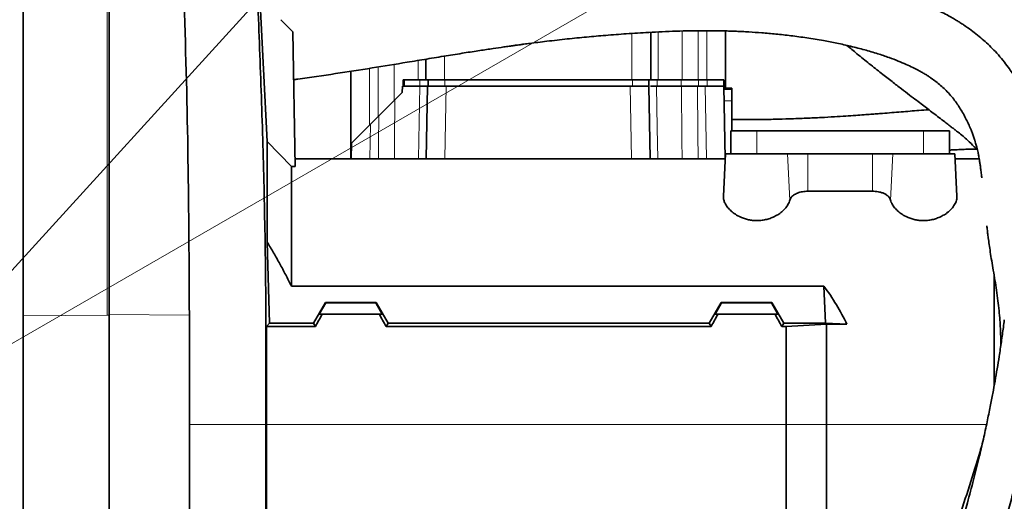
# Model space of a CAD drawing. Header units: millimetres. Extents: x 0 to 14900, y 0 to 10500.
# Tile 44 of 56: x 11060 to 11533, y 6340 to 6571. Entities that reach past the tile are written whole.
import ezdxf

# ---------------------------------------------------------------- set-up
doc = ezdxf.new("R2010")
doc.units = ezdxf.units.MM
doc.header["$LTSCALE"] = 25
doc.styles.add('SLDTEXTSTYLE0', font='TXT', dxfattribs={"width": 0.605})
doc.dimstyles.new('SLDDIMSTYLE2', dxfattribs={"dimtxt": 87.5, "dimasz": 87.5, "dimexe": 0, "dimexo": 0.0625, "dimgap": 21.875, "dimtad": 1, "dimdec": 1, "dimrnd": 1e-09, "dimzin": 12, "dimdsep": 46, "dimtxsty": 'SLDTEXTSTYLE0', "dimsah": 1, "dimcen": 0, "dimadec": 0, "dimazin": 3, "dimtfac": 1, "dimtofl": 0, "dimtmove": 0, "dimatfit": 3, "dimfxl": 1, "dimfrac": 2, "dimtolj": 1, "dimtzin": 12, "dimarcsym": 0})
doc.dimstyles.new('SLDDIMSTYLE3', dxfattribs={"dimtxt": 87.5, "dimasz": 87.5, "dimexe": 0, "dimexo": 0.0625, "dimgap": 21.875, "dimtad": 1, "dimdec": 4, "dimlfac": 25, "dimzin": 12, "dimdsep": 46, "dimtxsty": 'SLDTEXTSTYLE0', "dimsah": 1, "dimcen": 0.09, "dimadec": 1, "dimazin": 3, "dimtfac": 1, "dimtofl": 0, "dimtmove": 0, "dimatfit": 3, "dimfxl": 1, "dimfrac": 2, "dimtolj": 1, "dimtzin": 12, "dimarcsym": 0})

# ---------------------------------------------------------------- blocks, each defined once
blk = doc.blocks.new('_D_6')
at = {"color": 7, "linetype": 'Continuous', "lineweight": 0}
for q in [(12310.03, 7139.35), (10988.91, 6376.6)]:
    blk.add_line((11818.56, 6855.6), q, dxfattribs=at)
at = {"color": 7, "linetype": 'Continuous', "lineweight": 18}
blk.add_solid([(11818.56, 6855.6), (11900.59, 6888.53), (11888.09, 6910.18)], dxfattribs=at)
at = {"color": 7, "linetype": 'Continuous', "lineweight": 18, "insert": (12004.87, 7093.32), "char_height": 87.5, "attachment_point": 1, "rotation": 30, "style": 'SLDTEXTSTYLE0'}
blk.add_mtext('R958', dxfattribs=at)
blk = doc.blocks.new('_D_7')
at = {"color": 7, "linetype": 'Continuous', "lineweight": 0}
blk.add_line((12868.9, 8443.5), (10988.91, 6376.6), dxfattribs=at)
at = {"color": 7, "linetype": 'Continuous', "lineweight": 18}
blk.add_solid([(12868.9, 8443.5), (12800.77, 8387.18), (12819.27, 8370.36)], dxfattribs=at)
at = {"color": 7, "linetype": 'Continuous', "lineweight": 18, "insert": (11725.29, 7353.72), "char_height": 87.5, "attachment_point": 1, "rotation": 47.7114, "style": 'SLDTEXTSTYLE0'}
blk.add_mtext('R2794', dxfattribs=at)
blk = doc.blocks.new('_D_8')
at = {"color": 7, "linetype": 'Continuous', "lineweight": 0}
for p, q in [((8188.12, 6870.46), (7939.56, 6914.28)), ((12320.13, 6376.6), (14085.3, 6376.6))]:
    blk.add_line(p, q, dxfattribs=at)
at = {"color": 7, "linetype": 'Continuous', "lineweight": 18}
blk.add_arc((10988.91, 6376.6), 3058.9, 0, 170, dxfattribs=at)
for points in [[(7976.49, 6907.77), (8005.19, 6991.37), (7980.63, 6996.06)], [(14047.8, 6376.6), (14059.05, 6464.27), (14034.05, 6463.91)]]:
    blk.add_solid(points, dxfattribs=at)
at = {"color": 7, "linetype": 'Continuous', "lineweight": 18, "insert": (11141.49, 9547.06), "char_height": 87.5, "attachment_point": 1, "rotation": 355, "style": 'SLDTEXTSTYLE0'}
blk.add_mtext('170°', dxfattribs=at)
blk = doc.blocks.new('_D_9')
at = {"color": 7, "linetype": 'Continuous', "lineweight": 0}
for p, q in [((12320.13, 6376.6), (14085.33, 6376.6)), ((8188.12, 5882.75), (7939.53, 5838.91))]:
    blk.add_line(p, q, dxfattribs=at)
at = {"color": 7, "linetype": 'Continuous', "lineweight": 18}
blk.add_arc((10988.91, 6376.6), 3058.92, 190, 0, dxfattribs=at)
for points in [[(14047.83, 6376.6), (14034.08, 6289.29), (14059.08, 6288.93)], [(7976.46, 5845.42), (7980.6, 5757.13), (8005.16, 5761.83)]]:
    blk.add_solid(points, dxfattribs=at)
at = {"color": 7, "linetype": 'Continuous', "lineweight": 18, "insert": (11121.83, 3430.85), "char_height": 87.5, "attachment_point": 1, "rotation": 5, "style": 'SLDTEXTSTYLE0'}
blk.add_mtext('170°', dxfattribs=at)

msp = doc.modelspace()

# ---------------------------------------------------------------- linework, layer by layer
at = {"color": 8, "linetype": 'Continuous', "lineweight": 18}
for p, q in [((11101.9095722, 6689.5229613), (11101.9095722, 6429.0427175)), ((11353.9095722, 6564.409749), (11353.9095722, 6542.1007518)), ((11366.5095722, 6542.1007518), (11366.5095722, 6565.1385952)), ((11378.0633139, 6565.5618564), (11378.0633139, 6542.1007518)), ((11385.747063, 6542.1007518), (11385.747063, 6565.6994637)), ((11389.9095722, 6565.71862), (11389.9095722, 6542.1007518)), ((11263.9095722, 6553.5112072), (11263.9095722, 6542.1007518)), ((11227.9095722, 6547.6433591), (11227.9095722, 6520.350184)), ((11232.0720813, 6548.3118494), (11232.0720813, 6524.5126932)), ((11239.7558304, 6532.1964423), (11239.7558304, 6549.5598399)), ((11251.3095722, 6551.4472697), (11251.3095722, 6542.1007518)), ((11244.6583633, 6539.1007518), (11244.6583633, 6542.1007518)), ((11252.1466392, 6539.1007518), (11252.1466392, 6542.1007518)), ((11264.7111344, 6539.1007518), (11264.1002072, 6504.1007518)), ((11264.1066392, 6539.1007518), (11264.1066392, 6542.1007518)), ((11353.7189372, 6504.1007518), (11353.1080099, 6539.1007518)), ((11354.1066392, 6539.1007518), (11354.1066392, 6542.1007518)), ((11366.0666392, 6539.1007518), (11366.0666392, 6542.1007518)), ((11377.492006, 6539.1007518), (11377.492006, 6542.1007518)), ((11385.94413, 6539.1007518), (11385.94413, 6542.1007518)), ((11389.7189372, 6504.1007518), (11389.1080099, 6539.1007518)), ((11390.1066392, 6539.1007518), (11390.1066392, 6542.1007518)), ((11401.9095722, 6537.5053849), (11398.1344864, 6537.5053849)), ((11401.9095722, 6532.1084736), (11398.2286898, 6532.1084736)), ((11228.3922675, 6520.8328794), (11228.1002071, 6504.1007518)), ((11413.9095722, 6506.6007518), (11413.9095722, 6517.6007518)), ((11493.9095722, 6506.6007518), (11493.9095722, 6517.6007518)), ((11429.7513237, 6484.3059716), (11428.6065106, 6506.6007518)), ((11438.4044696, 6488.5922929), (11438.4044696, 6506.6007518)), ((11469.4146747, 6488.5922929), (11469.4146747, 6506.6007518)), ((11478.0678207, 6484.3059716), (11479.2126337, 6506.6007518)), ((11061.5683638, 6428.7424136), (11101.9095722, 6429.0427175)), ((11101.9095722, 6429.0427175), (11102.9095722, 6429.0501616)), ((11102.9095722, 6429.3046639), (11141.4140244, 6429.018033)), ((11178.3876205, 6376.6007518), (11178.151784, 6376.6007513)), ((11178.3876205, 6376.6007518), (11427.9095722, 6376.6007518)), ((11447.4095722, 6376.6007518), (11427.9095722, 6376.6007518)), ((11524.1900677, 6376.6007518), (11447.4095722, 6376.6007518))]:
    msp.add_line(p, q, dxfattribs=at)
at = {"color": 7, "linetype": 'Continuous', "lineweight": 35}
for p, q in [((11102.9095722, 6689.7849076), (11102.9095722, 6429.3046639)), ((11170.3302899, 6676.6005088), (11178.8012033, 6512.4947882)), ((11191.1535426, 6565.1271767), (11185.261044, 6571.0196753)), ((11191.1535426, 6565.1271767), (11192.2827917, 6500.4325395)), ((11362.9095722, 6564.960329), (11362.9095722, 6542.1007518)), ((11398.9095722, 6565.60545), (11398.9095722, 6538.1007518)), ((11254.9095722, 6552.0393366), (11254.9095722, 6542.1007518)), ((11218.9095722, 6546.2378994), (11218.9095722, 6504.1007518)), ((11243.7125051, 6539.1007518), (11243.6601399, 6536.1007518)), ((11243.7125051, 6539.1007518), (11252.0838626, 6539.1007518)), ((11244.1066392, 6539.1007518), (11244.1066392, 6542.1007518)), ((11244.6583633, 6542.1007518), (11244.1066392, 6542.1007518)), ((11252.1466392, 6542.1007518), (11244.6583633, 6542.1007518)), ((11256.1066392, 6542.1007518), (11252.1466392, 6542.1007518)), ((11255.1015779, 6504.1007518), (11255.7125051, 6539.1007518)), ((11255.7125051, 6539.1007518), (11264.7111344, 6539.1007518)), ((11256.1066392, 6539.1007518), (11256.1066392, 6542.1007518)), ((11264.1066392, 6542.1007518), (11256.1066392, 6542.1007518)), ((11354.1066392, 6542.1007518), (11264.1066392, 6542.1007518)), ((11264.7111344, 6539.1007518), (11353.1080099, 6539.1007518)), ((11353.1080099, 6539.1007518), (11357.5559685, 6539.1007518)), ((11362.1066392, 6542.1007518), (11354.1066392, 6542.1007518)), ((11362.1066392, 6539.1007518), (11357.5559685, 6539.1007518)), ((11362.1066392, 6539.1007518), (11362.1066392, 6542.1007518)), ((11366.0666392, 6542.1007518), (11362.1066392, 6542.1007518)), ((11362.1066392, 6539.1007518), (11362.7175664, 6504.1007518)), ((11365.7352817, 6539.1007518), (11377.6624303, 6539.1007518)), ((11377.492006, 6542.1007518), (11366.0666392, 6542.1007518)), ((11385.94413, 6542.1007518), (11377.492006, 6542.1007518)), ((11385.3692293, 6539.1007518), (11389.1080099, 6539.1007518)), ((11390.1066392, 6542.1007518), (11385.94413, 6542.1007518)), ((11389.1080099, 6539.1007518), (11393.5559685, 6539.1007518)), ((11398.1066392, 6542.1007518), (11390.1066392, 6542.1007518)), ((11398.1066392, 6539.1007518), (11393.5559685, 6539.1007518)), ((11398.1066392, 6539.1007518), (11398.1066392, 6542.1007518)), ((11398.1066392, 6539.1007518), (11398.7175664, 6504.1007518)), ((11243.6601399, 6536.1007518), (11240.099353, 6532.5399648)), ((11401.9095722, 6538.1007518), (11398.1240942, 6538.1007518)), ((11401.9095722, 6538.1007518), (11401.9095722, 6537.5053849)), ((11401.9095722, 6537.5053849), (11401.9095722, 6532.1084736)), ((11401.9095722, 6532.1084736), (11401.9095722, 6517.6007518)), ((11232.3322521, 6524.772864), (11228.3922675, 6520.8328794)), ((11219.2337762, 6511.6743881), (11228.3922675, 6520.8328794)), ((11401.4095722, 6506.6007518), (11401.4095722, 6517.6007518)), ((11413.9095722, 6517.6007518), (11401.4095722, 6517.6007518)), ((11493.9095722, 6517.6007518), (11413.9095722, 6517.6007518)), ((11506.4095722, 6517.6007518), (11493.9095722, 6517.6007518)), ((11506.4095722, 6506.6007518), (11506.4095722, 6517.6007518)), ((11178.8012033, 6512.4947882), (11178.8012033, 6464.1745785)), ((11178.8012033, 6512.4947882), (11190.4095722, 6500.4325395)), ((11219.1015779, 6504.1007518), (11219.2337762, 6511.6743881)), ((11397.8450158, 6486.2878067), (11398.9095722, 6506.6007518)), ((11398.9095722, 6506.6007518), (11428.6065106, 6506.6007518)), ((11428.6065106, 6506.6007518), (11438.4044696, 6506.6007518)), ((11438.4044696, 6506.6007518), (11469.4146747, 6506.6007518)), ((11469.4146747, 6506.6007518), (11479.2126337, 6506.6007518)), ((11479.2126337, 6506.6007518), (11508.9095722, 6506.6007518)), ((11509.9741285, 6486.2878067), (11508.9095722, 6506.6007518)), ((11190.4095722, 6443.0402397), (11190.4095722, 6500.4325395)), ((11192.2827917, 6500.4325395), (11190.4095722, 6500.4325395)), ((11398.7785527, 6504.1007518), (11192.2187628, 6504.1007518)), ((11520.662557, 6504.1007518), (11509.0405916, 6504.1007518)), ((11469.4146747, 6488.5922929), (11438.4044696, 6488.5922929)), ((11179.8167528, 6425.1496159), (11178.8012033, 6464.1745785)), ((11527.9095722, 6395.5727892), (11527.9095722, 6447.765517)), ((11446.1005599, 6443.0402397), (11190.4095722, 6443.0402397)), ((11446.8451131, 6425.1496159), (11446.1005599, 6443.0402397)), ((11201.0153351, 6425.1496159), (11206.7782522, 6435.1679507)), ((11203.8002762, 6429.6007518), (11206.8963761, 6434.9633541)), ((11206.8963761, 6434.9633541), (11206.7782522, 6435.1679507)), ((11231.0408921, 6435.1679507), (11206.7782522, 6435.1679507)), ((11230.9227682, 6434.9633541), (11206.8963761, 6434.9633541)), ((11231.0408921, 6435.1679507), (11230.9227682, 6434.9633541)), ((11230.9227682, 6434.9633541), (11234.0188681, 6429.6007518)), ((11236.8038093, 6425.1496159), (11231.0408921, 6435.1679507)), ((11391.0153351, 6425.1496159), (11396.7782522, 6435.1679507)), ((11396.8963761, 6434.9633541), (11393.8002762, 6429.6007518)), ((11396.7782522, 6435.1679507), (11396.8963761, 6434.9633541)), ((11421.0408921, 6435.1679507), (11396.7782522, 6435.1679507)), ((11420.9227682, 6434.9633541), (11396.8963761, 6434.9633541)), ((11420.9227682, 6434.9633541), (11421.0408921, 6435.1679507)), ((11424.0188681, 6429.6007518), (11420.9227682, 6434.9633541)), ((11426.8038093, 6425.1496159), (11421.0408921, 6435.1679507)), ((11203.8002762, 6429.6007518), (11205.259487, 6429.6007518)), ((11232.5596573, 6429.6007518), (11205.259487, 6429.6007518)), ((11232.5596573, 6429.6007518), (11234.0188681, 6429.6007518)), ((11395.259487, 6429.6007518), (11393.8002762, 6429.6007518)), ((11422.5596573, 6429.6007518), (11395.259487, 6429.6007518)), ((11424.0188681, 6429.6007518), (11422.5596573, 6429.6007518)), ((11102.9095722, 6429.3046639), (11102.9095722, 6191.2054955)), ((11178.3876205, 6423.5856064), (11179.8167528, 6425.1496159)), ((11179.8167528, 6425.1496159), (11201.0153351, 6425.1496159)), ((11201.9183164, 6423.5856064), (11201.0153351, 6425.1496159)), ((11235.9008279, 6423.5856064), (11236.8038093, 6425.1496159)), ((11391.0153351, 6425.1496159), (11236.8038093, 6425.1496159)), ((11391.9183164, 6423.5856064), (11391.0153351, 6425.1496159)), ((11425.9008279, 6423.5856064), (11426.8038093, 6425.1496159)), ((11446.8451131, 6425.1496159), (11426.8038093, 6425.1496159)), ((11427.9095722, 6423.5856064), (11447.4095722, 6424.6970993)), ((11446.8451131, 6425.1496159), (11457.1353477, 6424.6970993)), ((11447.4095722, 6376.6007518), (11447.4095722, 6424.6970993)), ((11447.4095722, 6424.6970993), (11457.1353477, 6424.6970993)), ((11178.3876205, 6423.5856064), (11178.3876205, 6376.6007518)), ((11178.3876205, 6423.5856064), (11201.9183164, 6423.5856064)), ((11391.9183164, 6423.5856064), (11235.9008279, 6423.5856064)), ((11427.9095722, 6423.5856064), (11425.9008279, 6423.5856064)), ((11427.9095722, 6376.6007518), (11427.9095722, 6423.5856064)), ((11178.3876205, 6376.6007518), (11178.3876205, 6329.6158973)), ((11427.9095722, 6329.6158973), (11427.9095722, 6376.6007518)), ((11447.4095722, 6328.5044044), (11447.4095722, 6376.6007518))]:
    msp.add_line(p, q, dxfattribs=at)
at = {"color": 8, "linetype": 'Continuous', "lineweight": 18, "flags": 128}
for points in [[(11251.4951358, 6504.1007518), (11251.6464964, 6513.0971633), (11252.0838626, 6539.1007518)], [(11365.7352817, 6539.1007518), (11366.071597, 6519.1043428), (11366.3240158, 6504.1007518)], [(11377.9679023, 6504.1007518), (11377.8895332, 6513.0971633), (11377.6624303, 6539.1007518)], [(11385.3692293, 6539.1007518), (11385.557679, 6516.1424975), (11385.6562792, 6504.1007518)], [(11240.099353, 6532.5399648), (11239.9247833, 6512.5435552), (11239.9150481, 6511.4271014), (11239.8512331, 6504.1007518)], [(11232.1628424, 6504.1007518), (11232.2228169, 6511.4271014), (11232.3322521, 6524.772864)]]:
    msp.add_lwpolyline(points, dxfattribs=at)
at = {"color": 7, "linetype": 'Continuous', "lineweight": 18}
for radius in [2794, 958]:
    msp.add_arc((10988.9095722, 6376.6007518), radius, 190, 170, dxfattribs=at)
at = {"color": 7, "linetype": 'Continuous', "lineweight": 35}
for centre, major_axis, ratio, start_param, end_param in [((11316.4125538, 6376.6007518), (151.9485831, 0), 0.8390996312, 0.3867994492, 0.5481322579), ((11166.3624841, 6376.6007518), (85.07475, 146.9493494), 0.0453552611, 5.0639744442, 5.1074921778), ((11271.4566602, 6376.6007518), (-85.07475, 146.9493494), 0.0453552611, 1.1756931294, 1.219210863), ((11356.3624841, 6376.6007518), (85.07475, 146.9493494), 0.0453552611, 5.0639744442, 5.1074921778), ((11461.4566602, 6376.6007518), (-85.07475, 146.9493494), 0.0453552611, 1.1756931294, 1.219210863)]:
    msp.add_ellipse(centre, major_axis=major_axis, ratio=ratio, start_param=start_param, end_param=end_param, dxfattribs=at)
for points, knots in [([(11141.4140244, 6429.018033), (11141.2794596, 6454.0045159), (11141.0103311, 6503.977246), (11139.2908588, 6572.3889049), (11137.3675027, 6621.9487767), (11136.4231684, 6652.6850187), (11135.9907048, 6671.1332016), (11135.1405628, 6683.4107305), (11134.7155857, 6689.5481405)], [0, 0, 0, 0, 0.2876477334, 0.5752927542, 0.787631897, 0.8584324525, 0.9292318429, 1, 1, 1, 1]), ([(11061.5780631, 6689.2227296), (11061.5186211, 6682.8913544), (11061.3997297, 6670.227831), (11061.664281, 6644.904642), (11061.499957, 6600.5894868), (11061.6005987, 6526.4263058), (11061.5803037, 6464.9247576), (11061.5683638, 6428.7424136)], [0, 0, 0, 0, 0.0729156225, 0.145840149, 0.2916788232, 0.5832833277, 1, 1, 1, 1]), ([(11178.151784, 6376.6007513), (11178.1517511, 6379.52284), (11178.151685, 6385.3768981), (11178.1520204, 6395.2226303), (11178.1506645, 6406.1179546), (11178.1580556, 6421.892599), (11178.0783207, 6448.9164187), (11177.4223061, 6487.6690035), (11176.0548204, 6533.9170466), (11174.2976412, 6580.1843643), (11172.7988784, 6614.9643231), (11171.833767, 6636.3290932), (11171.47285, 6644.2350091), (11171.1890801, 6650.3562863), (11170.9240985, 6656.3511399), (11170.6907704, 6661.9210226), (11170.4979166, 6666.8216558), (11170.3528725, 6670.8246544), (11170.2558654, 6673.8873526), (11170.2108347, 6675.846454), (11170.2165499, 6676.7078753), (11170.2824289, 6676.5361823), (11170.312355, 6676.6013959), (11170.329414, 6676.6005521), (11170.3302899, 6676.6005088)], [0, 0, 0, 0, 0.0249534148, 0.0499912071, 0.0843796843, 0.118988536, 0.1887376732, 0.326186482, 0.4636586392, 0.6011043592, 0.7385543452, 0.7738600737, 0.7915129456, 0.8091668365, 0.8280870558, 0.8475544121, 0.8664747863, 0.8859436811, 0.904854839, 0.9243150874, 0.9424734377, 0.9609579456, 0.9979953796, 1, 1, 1, 1]), ([(11546.9519728, 6521.5900594), (11546.8910905, 6521.811468), (11546.6654198, 6522.6321571), (11546.2230574, 6524.145848), (11545.6248959, 6526.0873549), (11544.9205103, 6528.213876), (11544.1741694, 6530.2953498), (11543.3681807, 6532.3603606), (11542.5335967, 6534.3459182), (11541.5652806, 6536.479356), (11540.2875458, 6539.0612593), (11538.73792, 6541.8824039), (11536.9674953, 6544.7682732), (11535.0020647, 6547.6755774), (11532.6882622, 6550.7674873), (11529.9453596, 6554.0361787), (11527.0718408, 6557.1005079), (11524.2459073, 6559.8331385), (11521.3799125, 6562.3709609), (11518.3937654, 6564.7899516), (11515.6015185, 6566.8559466), (11513.2846117, 6568.4491725), (11511.45962, 6569.6391952), (11509.6610786, 6570.7583593), (11507.6105606, 6571.9707176), (11505.0923238, 6573.368267), (11502.0520103, 6574.9315404), (11497.9627085, 6576.8624425), (11492.5649085, 6579.1431271), (11485.5421819, 6581.7254748), (11477.2894855, 6584.3404826), (11468.2548533, 6586.7864108), (11459.0161409, 6588.9169268), (11450.5348487, 6590.5798167), (11442.9314935, 6591.851761), (11436.1828937, 6592.8181198), (11429.8189299, 6593.580645), (11425.0442759, 6594.0786198), (11422.3698639, 6594.2963592), (11421.7095722, 6594.3501174)], [0, 0, 0, 0, 0.0058005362, 0.0215006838, 0.0394489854, 0.0563361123, 0.0767277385, 0.0933030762, 0.1092275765, 0.1279068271, 0.149357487, 0.178074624, 0.204021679, 0.2275035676, 0.2579501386, 0.2909261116, 0.3222139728, 0.3498065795, 0.3760515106, 0.4042035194, 0.4303270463, 0.4472949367, 0.4611413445, 0.474146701, 0.4902603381, 0.5095578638, 0.5320467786, 0.5577273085, 0.5966777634, 0.6411971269, 0.6912850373, 0.7456330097, 0.7978001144, 0.8466818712, 0.8858836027, 0.9226776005, 0.9571624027, 0.9894237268, 1, 1, 1, 1]), ([(11191.5541281, 6542.1776518), (11192.1850305, 6542.2636477), (11198.8819796, 6543.1764843), (11211.4124255, 6545.0479415), (11228.9256302, 6547.7805476), (11243.5284974, 6550.1650192), (11255.3757681, 6552.117469), (11264.5181782, 6553.6156342), (11273.016187, 6554.9813393), (11280.539692, 6556.1543449), (11286.84922, 6557.1058326), (11291.5496009, 6557.7914394), (11294.8772434, 6558.2642873), (11297.0644031, 6558.569608), (11298.7887342, 6558.8067485), (11300.3979971, 6559.0253727), (11302.3991035, 6559.2935868), (11305.2379764, 6559.6662594), (11308.9086292, 6560.1333044), (11314.890226, 6560.8638708), (11322.7177121, 6561.7487528), (11332.1323746, 6562.6942393), (11341.603534, 6563.530316), (11351.5591255, 6564.2882337), (11360.582621, 6564.8556182), (11368.5421419, 6565.2510597), (11375.2237588, 6565.5071542), (11381.760355, 6565.6707499), (11387.6638495, 6565.7342817), (11392.4918973, 6565.7219325), (11396.1537714, 6565.6709167), (11398.6379964, 6565.6145855), (11400.4364218, 6565.5640063), (11402.1285783, 6565.5092239), (11404.2863609, 6565.4273621), (11406.9717176, 6565.3062063), (11411.0312798, 6565.0871215), (11416.4614255, 6564.7154422), (11423.2338707, 6564.1146511), (11430.4725545, 6563.3098745), (11438.1212247, 6562.2685534), (11445.4620881, 6561.0637386), (11452.459009, 6559.717537), (11459.0746049, 6558.2519293), (11465.6195623, 6556.5758883), (11471.7535515, 6554.7623489), (11477.1122537, 6552.9526018), (11481.6584375, 6551.2253657), (11485.4603032, 6549.6203174), (11488.6392896, 6548.1373637), (11491.2368139, 6546.8075335), (11493.2981798, 6545.6598763), (11494.9228731, 6544.6905991), (11496.3352774, 6543.7986382), (11497.9781784, 6542.6994178), (11499.9731069, 6541.2469946), (11502.1836554, 6539.4442452), (11504.3694685, 6537.4266475), (11506.4664477, 6535.2191293), (11508.3912071, 6532.8976592), (11510.1029874, 6530.5535319), (11511.645606, 6528.1899349), (11513.0808105, 6525.7451207), (11514.4089729, 6523.2225276), (11515.3709459, 6521.2060243), (11516.0675693, 6519.6468908), (11516.6301459, 6518.3264175), (11517.282764, 6516.6991442), (11517.9400611, 6514.9141708), (11518.5042008, 6513.2169663), (11519.0151402, 6511.5280823), (11519.5463604, 6509.5715959), (11520.0316138, 6507.4680753), (11520.3821494, 6505.6986912), (11520.6432798, 6504.2409009), (11520.884089, 6502.7719532), (11521.1436026, 6501.0252427), (11521.4162482, 6498.9846949), (11521.668152, 6496.9378898), (11521.8234527, 6495.5611501), (11521.8871756, 6494.9962474)], [0, 0, 0, 0, 0.0040398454, 0.0428824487, 0.0804493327, 0.1167074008, 0.137072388, 0.1569844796, 0.1758374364, 0.1921007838, 0.2057310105, 0.2167575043, 0.2226204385, 0.2273650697, 0.2309958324, 0.2338603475, 0.2378954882, 0.2440992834, 0.2524609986, 0.2619761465, 0.2833954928, 0.3039887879, 0.3242202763, 0.3463440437, 0.3707161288, 0.3854001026, 0.4008218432, 0.4167743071, 0.4307723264, 0.4421003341, 0.4507377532, 0.4566663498, 0.4597334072, 0.4635983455, 0.4687253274, 0.475119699, 0.4827882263, 0.4978580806, 0.5143931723, 0.5323828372, 0.5518827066, 0.5729783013, 0.5907350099, 0.609508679, 0.6292157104, 0.6482189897, 0.6653676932, 0.6798636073, 0.6926726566, 0.7038372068, 0.7134005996, 0.7214024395, 0.7278760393, 0.7333754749, 0.7400720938, 0.7512081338, 0.7639623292, 0.7771448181, 0.791607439, 0.8072505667, 0.8217868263, 0.8347098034, 0.8488164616, 0.8631444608, 0.8752919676, 0.8809390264, 0.8879322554, 0.8966908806, 0.9071443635, 0.9165277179, 0.9234484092, 0.9336382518, 0.9462427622, 0.9548913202, 0.9604412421, 0.9668961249, 0.9744260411, 0.9830331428, 0.9930381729, 1, 1, 1, 1]), ([(11457.1364905, 6558.6457839), (11458.7472268, 6557.3076446), (11462.4463594, 6554.234544), (11467.9740239, 6549.7596869), (11473.6067615, 6545.2865373), (11478.7264773, 6541.3000627), (11483.2261517, 6537.8487444), (11487.1239735, 6534.8840996), (11490.492428, 6532.3288196), (11493.4030111, 6530.1162491), (11496.0664833, 6528.0786983), (11498.6939531, 6526.0615693), (11501.4124067, 6523.9739948), (11503.8901982, 6522.0733523), (11505.997729, 6520.4564494), (11507.6613255, 6519.1773881), (11509.1482506, 6518.0228422), (11511.7551734, 6515.96291), (11514.9246697, 6513.2593838), (11517.8660956, 6510.4502429), (11519.2957303, 6508.9338813), (11519.7993689, 6508.39969)], [0, 0, 0, 0, 0.0483165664, 0.1109612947, 0.1746599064, 0.2351677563, 0.2914277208, 0.3432541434, 0.3904074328, 0.4338478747, 0.473731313, 0.5180797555, 0.56707277, 0.6187601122, 0.6556155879, 0.6884628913, 0.7171707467, 0.7468728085, 0.8568543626, 0.9495719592, 1, 1, 1, 1]), ([(11252.0838626, 6539.1007518), (11252.8769579, 6539.1007518), (11254.4631497, 6539.1007518), (11255.555311, 6539.1007518), (11255.6692954, 6539.1007518), (11255.7125051, 6539.1007518)], [0, 0, 0, 0, 0.3830644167, 0.7661294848, 1, 1, 1, 1]), ([(11362.7690571, 6539.1007518), (11363.2157879, 6539.1007518), (11363.9603757, 6539.1007518), (11365.228139, 6539.1007518), (11365.7352817, 6539.1007518)], [0, 0, 0, 0, 0.5999705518, 1, 1, 1, 1]), ([(11377.6624303, 6539.1007518), (11378.4634692, 6539.1007518), (11380.0655483, 6539.1007518), (11382.8863418, 6539.1007518), (11384.6867304, 6539.1007518), (11385.3692293, 6539.1007518)], [0, 0, 0, 0, 0.3830644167, 0.7661294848, 1, 1, 1, 1]), ([(11232.3322521, 6524.772864), (11233.1083736, 6525.5489855), (11234.6839391, 6527.1245509), (11236.7917571, 6529.232369), (11238.6408872, 6531.0814991), (11239.6083774, 6532.0489893), (11240.099353, 6532.5399648)], [0, 0, 0, 0, 0.2798299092, 0.5680686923, 0.7808063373, 1, 1, 1, 1]), ([(11496.4699531, 6527.7678744), (11496.4090593, 6527.7636381), (11494.9072915, 6527.6591631), (11491.9096439, 6527.4241223), (11487.5483862, 6527.0797161), (11483.1985765, 6526.727534), (11478.7655825, 6526.3695993), (11474.8353583, 6526.0560827), (11471.4633189, 6525.7924591), (11468.5333827, 6525.5676812), (11465.1811182, 6525.3169072), (11461.1833856, 6525.028679), (11456.4612932, 6524.7059352), (11450.9656022, 6524.3579849), (11444.6403247, 6523.9991383), (11437.4221252, 6523.6498392), (11430.0040106, 6523.3675318), (11422.5291767, 6523.1626713), (11415.1141902, 6523.0419391), (11408.1518665, 6522.9960748), (11403.6969955, 6523.0449687), (11401.9099957, 6523.0645817)], [0, 0, 0, 0, 0.002898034, 0.0714715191, 0.1329062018, 0.1921506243, 0.2500244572, 0.3065457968, 0.3389067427, 0.3714085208, 0.4092115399, 0.4533372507, 0.5035386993, 0.5595930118, 0.62135235, 0.6888209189, 0.762267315, 0.8216816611, 0.8853508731, 0.954010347, 1, 1, 1, 1]), ([(11506.4095722, 6508.3703941), (11506.7467365, 6508.3908935), (11508.3100997, 6508.4859454), (11510.9499376, 6508.6184054), (11514.3044748, 6508.7537848), (11517.1269605, 6508.8316666), (11518.7474149, 6508.8381911), (11519.3779272, 6508.8407298)], [0, 0, 0, 0, 0.0687184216, 0.3186334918, 0.5741152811, 0.8342899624, 1, 1, 1, 1]), ([(11429.7513237, 6484.3059716), (11429.4964293, 6483.5971577), (11428.9997726, 6482.2160477), (11427.4646001, 6480.1742883), (11425.5967961, 6478.4329622), (11423.4696174, 6477.0050606), (11421.3816504, 6475.9659923), (11419.2007815, 6475.2045533), (11417.013622, 6474.7061875), (11414.7142346, 6474.473138), (11412.4600998, 6474.5111612), (11410.3342582, 6474.8020287), (11407.6666827, 6475.4547645), (11404.9639494, 6476.6141835), (11402.4983367, 6478.2265522), (11400.6975624, 6479.8283417), (11399.3118482, 6481.525749), (11398.3953666, 6483.1995021), (11397.87823, 6484.8018404), (11397.8560867, 6485.7925085), (11397.8450158, 6486.2878067)], [0, 0, 0, 0, 0.07419087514, 0.14455946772, 0.21487635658, 0.26774437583, 0.32055686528, 0.36355339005, 0.40651344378, 0.44973442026, 0.49294648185, 0.53180386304, 0.57068259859, 0.65217623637, 0.71187745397, 0.77163796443, 0.83217730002, 0.89272938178, 0.94636857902, 1, 1, 1, 1]), ([(11438.4044696, 6488.5922929), (11437.5087292, 6488.5486906), (11435.7186131, 6488.4615525), (11433.3125785, 6487.7825168), (11431.3588956, 6486.7343461), (11430.190273, 6485.5155135), (11429.8727948, 6484.64069), (11429.7513237, 6484.3059716)], [0, 0, 0, 0, 0.20334260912, 0.40637540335, 0.61823070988, 0.85393028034, 1, 1, 1, 1]), ([(11478.0678207, 6484.3059716), (11477.9296941, 6484.6796096), (11477.6618263, 6485.4042033), (11476.7980549, 6486.3725818), (11475.6918868, 6487.1695476), (11474.3491369, 6487.789593), (11472.5299799, 6488.3418222), (11470.7882392, 6488.5765262), (11469.6120188, 6488.5900277), (11469.4146747, 6488.5922929)], [0, 0, 0, 0, 0.1628204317, 0.3157565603, 0.4685228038, 0.6003102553, 0.7319803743, 0.9550321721, 1, 1, 1, 1]), ([(11509.9741285, 6486.2878067), (11509.9414519, 6485.6150527), (11509.8760904, 6484.2693744), (11508.9515752, 6482.1968276), (11507.4742357, 6480.175127), (11505.594916, 6478.4327986), (11503.470062, 6477.0050993), (11501.3815557, 6475.965984), (11499.2008046, 6475.2045554), (11497.0136158, 6474.706187), (11494.714236, 6474.4731382), (11492.4601005, 6474.5111611), (11490.3342546, 6474.8020291), (11487.6667029, 6475.4547624), (11484.9637986, 6476.614199), (11482.4987277, 6478.226512), (11480.6960807, 6479.828494), (11479.3174622, 6481.5251719), (11478.4680773, 6483.0366807), (11478.1771496, 6483.9592684), (11478.0678207, 6484.3059716)], [0, 0, 0, 0, 0.0724825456, 0.144983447, 0.2153539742, 0.2856727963, 0.3385422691, 0.3913562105, 0.4343539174, 0.4773151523, 0.520537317, 0.5637505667, 0.6026090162, 0.6414888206, 0.722984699, 0.7826875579, 0.8424497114, 0.9029907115, 0.963544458, 1, 1, 1, 1]), ([(11524.3023431, 6471.9302193), (11524.338851, 6471.6026872), (11524.46359, 6470.4835838), (11524.6931004, 6468.5688964), (11525.0253153, 6465.9194482), (11525.4386055, 6462.8917229), (11525.9883462, 6459.2557043), (11526.6560788, 6455.1454671), (11527.4205714, 6450.6191211), (11528.2119549, 6445.9082871), (11528.9892327, 6441.0212494), (11529.671722, 6436.2029336), (11530.2045397, 6431.4585765), (11530.5727401, 6426.9526183), (11530.8191546, 6422.7940652), (11530.9843496, 6418.7865565), (11531.0249275, 6416.0912111), (11531.0462777, 6414.6730531)], [0, 0, 0, 0, 0.0220744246, 0.0754233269, 0.1240504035, 0.1896314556, 0.2630283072, 0.3435352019, 0.43052578, 0.5201718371, 0.6028300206, 0.6882892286, 0.7657865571, 0.8346970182, 0.8927091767, 0.9435488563, 1, 1, 1, 1]), ([(11178.8012033, 6464.1745785), (11179.8288336, 6462.449498), (11181.8844609, 6458.9987214), (11184.8428475, 6453.7465338), (11187.7078073, 6448.4375773), (11189.5088233, 6444.8396729), (11190.4095722, 6443.0402397)], [0, 0, 0, 0, 0.2497401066, 0.499569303, 0.749717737, 1, 1, 1, 1]), ([(11061.5683638, 6428.7424136), (11061.573509, 6424.6192037), (11061.5838248, 6416.3524577), (11061.5981841, 6403.6570541), (11061.6103536, 6390.7821407), (11061.6277048, 6377.0448445), (11061.6432538, 6362.4988297), (11061.6582268, 6347.2163931), (11061.6767598, 6331.9778796), (11061.6894338, 6317.0948976), (11061.7056112, 6302.6898577), (11061.7196339, 6288.8714472), (11061.730909, 6275.5288798), (11061.7457563, 6262.9439124), (11061.7548456, 6251.2136443), (11061.7661738, 6240.4166621), (11061.7764167, 6230.4736797), (11061.7827847, 6221.6054564), (11061.7928289, 6213.8725858), (11061.7975597, 6207.3140246), (11061.8035087, 6201.8946003), (11061.809276, 6197.7331969), (11061.8104077, 6194.9054211), (11061.8150417, 6193.3526243), (11061.8152661, 6193.3220481), (11061.8153606, 6193.309167)], [0, 0, 0, 0, 0.0376146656, 0.07541476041, 0.11340306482, 0.15158238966, 0.19630681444, 0.24134407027, 0.28686579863, 0.33305121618, 0.37777476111, 0.42281109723, 0.46833189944, 0.51451628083, 0.55924078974, 0.60427810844, 0.64979990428, 0.69598537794, 0.74070982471, 0.78574709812, 0.83126884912, 0.87745423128, 0.92217842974, 0.96721541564, 1, 1, 1, 1]), ([(11141.4877269, 6376.6007511), (11141.4824724, 6381.1049887), (11141.4714706, 6390.5359489), (11141.4491187, 6404.020966), (11141.4306821, 6417.0237202), (11141.4195854, 6425.0138729), (11141.4140244, 6429.018033)], [0, 0, 0, 0, 0.2542253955, 0.5322964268, 0.765616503, 1, 1, 1, 1]), ([(11532.6876284, 6426.8457517), (11532.5411027, 6425.6374302), (11532.1264522, 6422.218024), (11531.3091891, 6416.3377478), (11530.3133995, 6409.6973754), (11529.290149, 6403.3894494), (11528.2690511, 6397.46418), (11527.1627906, 6391.3978132), (11525.9064613, 6384.8714973), (11524.4150323, 6377.5513272), (11522.61398, 6369.2396255), (11520.4618046, 6359.9433428), (11517.9125545, 6349.6917962), (11515.2010704, 6339.5738589), (11512.3712145, 6329.7886214), (11510.1596118, 6322.495832), (11508.7471288, 6318.2519717), (11508.3465936, 6317.0485479)], [0, 0, 0, 0, 0.03723475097, 0.10536992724, 0.17234863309, 0.22735957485, 0.28167901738, 0.33533339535, 0.39204142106, 0.45700974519, 0.53036415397, 0.61220270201, 0.70261603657, 0.80166468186, 0.88163064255, 0.96643421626, 1, 1, 1, 1]), ([(11520.530357, 6295.2213975), (11521.8574345, 6298.404315), (11524.3324674, 6304.3405363), (11527.7086125, 6313.2852597), (11530.653081, 6321.9305396), (11533.3040788, 6330.6988629), (11535.8175926, 6339.5309021), (11538.1350972, 6348.3947449), (11540.2892531, 6357.2836658), (11542.2775, 6366.2245122), (11544.2539649, 6376.0488436), (11545.7699106, 6384.8237584), (11546.8865698, 6392.5228117), (11547.3397607, 6396.3666677), (11547.5665163, 6398.2899539)], [0, 0, 0, 0, 0.09825336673, 0.1832450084, 0.26846180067, 0.35408246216, 0.43984930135, 0.52479901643, 0.60981283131, 0.69507846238, 0.78047372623, 0.88997379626, 0.94494801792, 1, 1, 1, 1]), ([(11141.6778811, 6192.3786757), (11141.6781629, 6192.3465738), (11141.6790315, 6192.2476099), (11141.6768585, 6193.4651449), (11141.6738225, 6195.9978141), (11141.6735477, 6199.9029496), (11141.6661835, 6205.0126037), (11141.6621856, 6211.3099745), (11141.6567999, 6218.8638672), (11141.6463479, 6227.5428827), (11141.6407287, 6237.2149465), (11141.6295067, 6247.8340522), (11141.6174307, 6259.5019798), (11141.6084886, 6271.9915644), (11141.591993, 6285.1315059), (11141.579244, 6298.8764742), (11141.5648303, 6313.3427273), (11141.5464405, 6327.2070948), (11141.5334708, 6340.1795598), (11141.5198711, 6352.1482272), (11141.502489, 6364.3115488), (11141.4926549, 6372.4982934), (11141.4877269, 6376.6007511)], [0, 0, 0, 0, 0.0254981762, 0.0786059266, 0.13286863, 0.1875304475, 0.2402722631, 0.2933802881, 0.3476432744, 0.4023053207, 0.4550470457, 0.5081549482, 0.5624177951, 0.6170797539, 0.6698219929, 0.7229304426, 0.7771938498, 0.831856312, 0.8734350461, 0.9151923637, 0.9575020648, 1, 1, 1, 1]), ([(11178.1517877, 6225.1007938), (11178.1517676, 6225.2005073), (11178.1517274, 6225.400628), (11178.1518376, 6227.040345), (11178.1517551, 6229.6881366), (11178.1517773, 6233.4150203), (11178.1518354, 6238.1231689), (11178.1517222, 6243.7815098), (11178.1518212, 6250.4598022), (11178.1517958, 6258.0358213), (11178.1517369, 6266.3993969), (11178.1518448, 6275.5163451), (11178.1517482, 6285.4643975), (11178.1517824, 6296.0486022), (11178.1518307, 6307.1224921), (11178.1517192, 6318.6470733), (11178.1518252, 6330.7256307), (11178.1518065, 6341.7523845), (11178.151743, 6351.4642811), (11178.151786, 6359.7599311), (11178.1518181, 6368.1499423), (11178.1517954, 6373.7809063), (11178.151784, 6376.6007513)], [0, 0, 0, 0, 0.05271971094, 0.10580616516, 0.16004608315, 0.21468469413, 0.26739767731, 0.32047527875, 0.37470600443, 0.42933500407, 0.48210358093, 0.53523986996, 0.58953291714, 0.64422597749, 0.6969391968, 0.75001706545, 0.80424815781, 0.85887742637, 0.89388729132, 0.92900395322, 0.96444696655, 1, 1, 1, 1]), ([(11522.1017297, 6367.1324724), (11521.7514704, 6365.9599503), (11519.7482035, 6359.2538471), (11515.9542826, 6347.0949626), (11510.7897111, 6330.8152215), (11505.8932947, 6315.739464), (11502.6959716, 6306.1312885), (11501.2581597, 6301.810565)], [0, 0, 0, 0, 0.0534572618, 0.3057425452, 0.5558167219, 0.8002541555, 1, 1, 1, 1])]:
    msp.add_open_spline(points, degree=3, knots=knots, dxfattribs=at)
at = {"color": 8, "linetype": 'Continuous', "lineweight": 18}
msp.add_open_spline([(11141.4877269, 6376.6007511), (11142.6652662, 6376.6007353), (11144.9932899, 6376.600704), (11148.39794, 6376.600616), (11151.6856459, 6376.6005885), (11154.85239, 6376.600628), (11157.8977946, 6376.6007088), (11162.1075897, 6376.6008069), (11167.2522525, 6376.6004705), (11173.075728, 6376.6004909), (11176.4988381, 6376.6006665), (11178.151784, 6376.6007513)], degree=3, knots=[0, 0, 0, 0, 0.08807509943, 0.17412659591, 0.25814778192, 0.34013638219, 0.42009475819, 0.49803013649, 0.67680277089, 0.84393503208, 1, 1, 1, 1], dxfattribs=at)

# ---------------------------------------------------------------- dimensions: what is measured, and where the dimension line sits
at = {"color": 7, "linetype": 'Continuous', "lineweight": 18}
for base, line1, line2, picture, middle in [((11255.5098468, 9423.8558346), ((12270.1345875, 6376.6007518), (9707.6845568, 6376.6007518)), ((10045.4637448, 6542.955706), (8237.3567102, 6861.7737602)), '_D_8', (11255.5098468, 9423.8558346)), ((11255.512342, 3329.3171484), ((10045.4637448, 6210.2457976), (8237.3567102, 5891.4277434)), ((9707.6845568, 6376.6007518), (12270.1345875, 6376.6007518)), '_D_9', (11255.512342, 3329.3171484))]:
    dim = msp.add_angular_dim_2l(base=base, line1=line1, line2=line2, dimstyle='SLDDIMSTYLE3', dxfattribs=at)
    dim.commit()
    dim.dimension.update_dxf_attribs({"geometry": picture, "text_midpoint": middle, "dimtype": 162})
for mpoint, picture, middle in [((12868.8967756, 8443.5028093), '_D_7', (11928.9034239, 7410.0520305)), ((11818.561909, 6855.6007518), '_D_6', (12187.0392618, 7068.3413563))]:
    dim = msp.add_radius_dim(center=(10988.9095722, 6376.6007518), mpoint=mpoint, dimstyle='SLDDIMSTYLE2', dxfattribs=at)
    dim.commit()
    dim.dimension.update_dxf_attribs({"geometry": picture, "text_midpoint": middle, "dimtype": 164})

doc.saveas('drawing.dxf')
